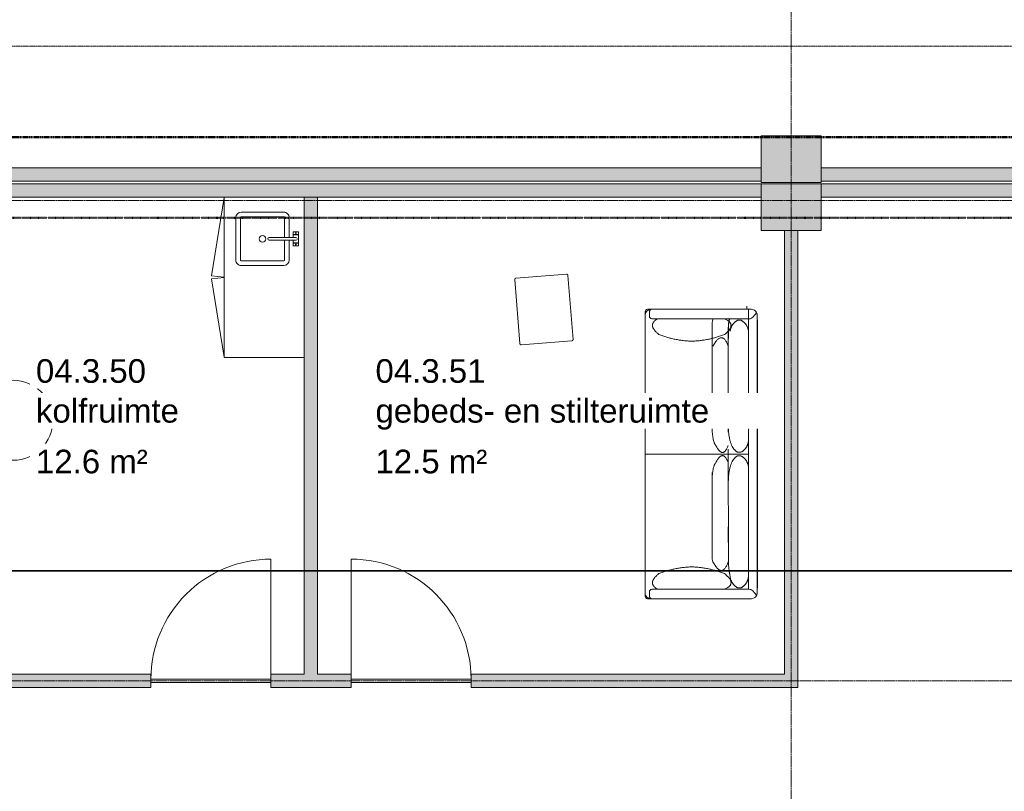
# Model space of a CAD drawing. Header units: millimetres. Extents: x -3388 to 301539, y -5590 to 54660.
# Tile 133 of 216: x 46416 to 53798, y 36972 to 42757. Entities that reach past the tile are written whole.
import ezdxf

# ---------------------------------------------------------------- set-up
doc = ezdxf.new("R2010")
doc.units = ezdxf.units.MM
for name, pattern in [('60_minuten', [7.2, 2.4, -1.6, 0, -1.6, 0, -1.6]), ('Dash', [6.35, 3.175, -3.175]), ('doorsnede', [23, 10, -1, 0, -1, 10, -1]), ('stramienlijn', [21, 12, -3, 3, -3]), ('streeplijn_3', [6, 3, -1.5, 0, -1.5])]:
    doc.linetypes.add(name, pattern=pattern)
for name, color, linetype, lineweight in [('A-AREA-IDEN', 2, 'Continuous', 18), ('A-DETL', 90, 'Continuous', 9), ('A-DOOR', 31, 'Continuous', 9), ('A-GENM', 13, 'Continuous', 9), ('A-GLAZ', 151, 'Continuous', 9), ('A-WALL', 113, 'Continuous', 9), ('A-WALL-PATT', 111, 'Continuous', 18), ('G-ANNO-SYMB', 111, 'Continuous', 50), ('I-FURN', 30, 'Continuous', 13), ('P-SANR-FIXT', 6, 'Continuous', 9), ('Q-CASE', 31, 'Continuous', 9), ('S-COLS', 52, 'Continuous', 13), ('S-GRID', 1, 'Continuous', 9)]:
    doc.layers.add(name, color=color, linetype=linetype, lineweight=lineweight)
doc.styles.add('Arial', font='arial.ttf', dxfattribs={"height": 177.035928})

# ---------------------------------------------------------------- blocks, each defined once
blk = doc.blocks.new('Prefab_Betonkolom_Rechthoekig - Prefab kolom rechthoekig 450x350-1702267-4e verdieping - bouwdeel 3_ 4_ 5')
at = {"layer": 'S-COLS', "lineweight": 9}
blk.add_hatch(color=254, dxfattribs=at).paths.add_polyline_path([(225, -175), (225, 175), (-225, 175), (-225, -175), (-38.9, -175)], flags=0)
at = {"layer": 'S-COLS', "color": 8, "lineweight": 9}
for p, q in [((225, 175), (-225, 175)), ((-225, 175), (-225, -175)), ((225, -175), (225, 175)), ((-225, -175), (225, -175))]:
    blk.add_line(p, q, dxfattribs=at)
blk = doc.blocks.new('stadhuis Zoetermeer_constructie_4_rvt-1-4e verdieping - bouwdeel 3_ 4_ 5')
at = {"lineweight": 9}
for p in [(52200, 41710), (52200, 41350)]:
    blk.add_blockref('Prefab_Betonkolom_Rechthoekig - Prefab kolom rechthoekig 450x350-1702267-4e verdieping - bouwdeel 3_ 4_ 5', p, dxfattribs=at)
blk = doc.blocks.new('82_FU_WPB_AV_oth_zitbank alcove - zithoek 2100 mm-19290244-4e verdieping - bouwdeel 3_ 4_ 5')
at = {"layer": 'I-FURN', "color": 8, "lineweight": 9}
for p, q in [((-1032.4, 542.1), (-1032.4, 569.1)), ((-1032.4, -208.4), (-1032.4, 542.1)), ((-1032.4, -204.3), (-1032.4, 537.9)), ((-1012.7, 585.5), (-998, 585.5)), ((-1012.7, 554.3), (-980.5, 554.3)), ((-987.7, 586.8), (1092.8, 586.8)), ((-960.7, 537.9), (-960.7, -187.6)), ((52.6, 586.8), (52.6, -187.6)), ((1065.8, 537.9), (1065.8, -187.6)), ((1117.8, 554.3), (1085.6, 554.3)), ((1103.2, 585.5), (1118.6, 585.5)), ((1137.6, 569.1), (1137.6, 542.1)), ((1137.6, 542.1), (1137.6, -208.4)), ((1137.6, -187.6), (1137.6, 537.9)), ((-713.5, 85.2), (-85.8, 85.2)), ((1018.6, 85.2), (298.6, 85.2)), ((88.3, -36.1), (-755, -37)), ((-492.9, -36.8), (-730.2, -37)), ((216.8, -36.1), (982.8, -36.1)), ((798, -36.8), (1035.4, -37)), ((-950, -106.7), (-950, -131.9)), ((1055.2, -106.7), (1055.2, -131.9)), ((-1032.4, -209.8), (-1032.4, -208.4)), ((-960.7, -187.6), (1137.6, -187.6)), ((-865.6, -187.6), (53.6, -187.6)), ((-865.6, -187.6), (-326.4, -187.6)), ((1065.8, -187.6), (251.6, -187.6)), ((1158.7, -175.4), (1137.6, -175.4)), ((1161.4, -175.4), (1137.6, -175.4)), ((1137.6, -208.4), (1137.6, -209.8)), ((1092.8, -253.2), (-987.7, -253.2)), ((1046.4, -254.6), (-941.3, -254.6))]:
    blk.add_line(p, q, dxfattribs=at)
for centre, radius, start, end in [((-987.7, 542.1), 44.8, 90, 180), ((-1012.7, 565.4), 20.1, 90, 169.46578), ((-1012.7, 534.2), 20.1, 90, 169.46578), ((-980.5, 534.2), 20.1, 10.5353, 90), ((1085.6, 534.2), 20.1, 90, 169.4647), ((1092.8, 542.1), 44.8, 0, 90), ((1117.8, 534.2), 20.1, 10.53422, 90), ((1117.8, 565.4), 20.1, 10.535, 87.81966), ((-713.5, -41.8), 127, 89.99999, 109.06683), ((1018.6, -41.8), 127, 70.93317, 90), ((-16.4, -119.2), 56.1, 347.11571, 12.88429), ((121.5, -119.2), 56.1, 167.11571, 192.88429), ((-987.7, -208.4), 44.8, 180, 270), ((-1066, -137.7), 123.5, 297.77069, 323.5519), ((-1013.8, -186.6), 53.1, 332.5377, 358.9286), ((-1013.8, -186.6), 53.1, 332.5377, 358.9286), ((1118.9, -186.6), 53.1, 181.0714, 207.4623), ((1171.1, -137.7), 123.5, 216.4481, 242.22931), ((1092.8, -208.4), 44.8, 270, 0), ((-940.7, -53.2), 201.4, 264.32432, 269.8332), ((1045.9, -53.2), 201.4, 270.1668, 275.67586)]:
    blk.add_arc(centre, radius, start, end, dxfattribs=at)
for points in [[(-960.7, 496), (-945.3, 520.1), (-928.8, 528)], [(-928.8, 528), (-894.6, 546.9), (-844, 483.9)], [(1033.9, 528), (999.7, 546.9), (949.2, 483.9)], [(1065.8, 496), (1050.4, 520.1), (1033.9, 528)], [(-755, -37), (-884.8, 11.1), (-755, 78.2)], [(-185.8, 85.2), (-41.3, 86.4), (-11.7, 56.8)], [(290.9, 85.2), (146.4, 86.4), (116.8, 56.8)], [(860.1, -37), (990, 11.1), (860.1, 78.2)], [(-11.7, 56.8), (93.1, 2.9), (-11.7, -36.2)], [(116.8, 56.8), (12.2, 3), (116.8, -36.1)], [(-844, -8.5), (-921.8, -105.4), (-960.7, -8.5)], [(-844, -8.5), (-921.8, -105.4), (-960.7, -8.5)], [(-730.2, -37), (-804.9, -37.1), (-867.5, -50.9)], [(38.2, -106.7), (1.8, -30.2), (-214, -36.5)], [(66.9, -106.7), (103.3, -30.4), (318.4, -36.7)], [(949.2, -8.5), (1026.9, -105.4), (1065.8, -8.5)], [(982.8, -36.1), (1028, -36.8), (1065.8, -45.7)]]:
    blk.add_open_spline(points, degree=2, dxfattribs=at)
for points, weights in [([(-844, 483.9), (-796.9, 365.3), (-793.7, 237.7)], [1, 0.984504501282, 1]), ([(949.2, 483.9), (902.1, 365.3), (898.8, 237.7)], [1, 0.984504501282, 1]), ([(-793.7, 237.7), (-796.9, 110.1), (-844, -8.5)], [1, 0.984504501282, 1]), ([(898.8, 237.7), (902.1, 110.1), (949.2, -8.5)], [1, 0.984504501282, 1]), ([(-867.5, -50.9), (-924.3, -55.8), (-950, -106.7)], [1, 0.87348305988, 1]), ([(972.7, -50.9), (1029.5, -55.8), (1055.2, -106.7)], [1, 0.87348305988, 1]), ([(-950, -131.9), (-923.7, -183.7), (-865.6, -187.6)], [1, 0.869057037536, 1]), ([(-46.4, -187.6), (11.9, -183.8), (38.2, -131.7)], [1, 0.868226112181, 1]), ([(151.6, -187.6), (93.3, -183.8), (66.9, -131.7)], [1, 0.868226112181, 1]), ([(1055.2, -131.9), (1028.8, -183.7), (970.7, -187.6)], [1, 0.869057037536, 1])]:
    blk.add_rational_spline(points, weights, degree=2, dxfattribs=at)
blk = doc.blocks.new('70_oth_kruk - kruk 400mm-18070027-4e verdieping - bouwdeel 3_ 4_ 5')
at = {"layer": 'I-FURN', "color": 8, "lineweight": 9}
for p, q in [((-200, 259.6), (-200, -221.4)), ((190.5, 269.1), (-190.5, 269.1)), ((200, -221.4), (200, 259.6)), ((-190.5, -230.9), (190.5, -230.9))]:
    blk.add_line(p, q, dxfattribs=at)
at = {"layer": 'I-FURN', "color": 8, "lineweight": 9, "flags": 128}
for points in [[(-190.5, 269.1), (-190.9, 269.1), (-191.2, 269.1), (-191.6, 269), (-192, 269), (-192.4, 268.9), (-192.7, 268.8), (-193.1, 268.7), (-193.5, 268.6), (-193.8, 268.5), (-194.2, 268.4), (-194.5, 268.2), (-194.9, 268), (-195.2, 267.9), (-195.5, 267.7), (-195.9, 267.4), (-196.2, 267.2), (-196.5, 267), (-196.8, 266.7), (-197, 266.5), (-197.3, 266.2), (-197.6, 265.9), (-197.8, 265.7), (-198.1, 265.4), (-198.3, 265), (-198.5, 264.7), (-198.7, 264.4), (-198.9, 264.1), (-199, 263.7), (-199.2, 263.4), (-199.4, 263), (-199.5, 262.7), (-199.6, 262.3), (-199.7, 261.9), (-199.8, 261.6), (-199.9, 261.2), (-199.9, 260.8), (-200, 260.4), (-200, 260.1), (-200, 259.7), (-200, 259.6)], [(200, 259.6), (200, 260), (200, 260.3), (199.9, 260.7), (199.9, 261.1), (199.8, 261.5), (199.7, 261.9), (199.6, 262.2), (199.5, 262.6), (199.4, 262.9), (199.2, 263.3), (199.1, 263.6), (198.9, 264), (198.7, 264.3), (198.5, 264.6), (198.3, 265), (198.1, 265.3), (197.9, 265.6), (197.6, 265.9), (197.4, 266.1), (197.1, 266.4), (196.8, 266.7), (196.5, 266.9), (196.2, 267.2), (195.9, 267.4), (195.6, 267.6), (195.3, 267.8), (195, 268), (194.6, 268.2), (194.3, 268.3), (193.9, 268.5), (193.6, 268.6), (193.2, 268.7), (192.8, 268.8), (192.5, 268.9), (192.1, 269), (191.7, 269), (191.3, 269.1), (191, 269.1), (190.6, 269.1), (190.5, 269.1)], [(-200, -221.4), (-200, -221.7), (-200, -222.1), (-199.9, -222.5), (-199.9, -222.9), (-199.8, -223.3), (-199.7, -223.6), (-199.6, -224), (-199.5, -224.4), (-199.4, -224.7), (-199.2, -225.1), (-199.1, -225.4), (-198.9, -225.8), (-198.7, -226.1), (-198.5, -226.4), (-198.3, -226.7), (-198.1, -227.1), (-197.9, -227.4), (-197.6, -227.6), (-197.4, -227.9), (-197.1, -228.2), (-196.8, -228.5), (-196.5, -228.7), (-196.2, -228.9), (-195.9, -229.2), (-195.6, -229.4), (-195.3, -229.6), (-195, -229.8), (-194.6, -229.9), (-194.3, -230.1), (-193.9, -230.2), (-193.6, -230.4), (-193.2, -230.5), (-192.8, -230.6), (-192.5, -230.7), (-192.1, -230.8), (-191.7, -230.8), (-191.3, -230.8), (-191, -230.9), (-190.6, -230.9), (-190.5, -230.9)], [(190.5, -230.9), (190.9, -230.9), (191.2, -230.9), (191.6, -230.8), (192, -230.8), (192.4, -230.7), (192.7, -230.6), (193.1, -230.5), (193.5, -230.4), (193.8, -230.3), (194.2, -230.1), (194.5, -230), (194.9, -229.8), (195.2, -229.6), (195.5, -229.4), (195.9, -229.2), (196.2, -229), (196.5, -228.8), (196.8, -228.5), (197, -228.3), (197.3, -228), (197.6, -227.7), (197.8, -227.4), (198.1, -227.1), (198.3, -226.8), (198.5, -226.5), (198.7, -226.2), (198.9, -225.9), (199, -225.5), (199.2, -225.2), (199.4, -224.8), (199.5, -224.5), (199.6, -224.1), (199.7, -223.7), (199.8, -223.4), (199.9, -223), (199.9, -222.6), (200, -222.2), (200, -221.8), (200, -221.5), (200, -221.4)]]:
    blk.add_lwpolyline(points, dxfattribs=at)
blk = doc.blocks.new('82_oth_bijzettafel_rond - bijzettafel_rond_600-17775488-4e verdieping - bouwdeel 3_ 4_ 5')
at = {"layer": 'I-FURN', "color": 8, "lineweight": 9}
for start, end in [(360, 180), (180, 360)]:
    blk.add_arc((0, 0), 300, start, end, dxfattribs=at)
blk = doc.blocks.new('73_CASE_WPB_AV_repro kolfruimte - pantry publiek_700x2400 mm-4483293-4e verdieping - bouwdeel 3_ 4_ 5')
at = {"layer": 'Q-CASE', "color": 8}
for p, q in [((300, 250), (-900, 250)), ((300, -350), (300, 250)), ((-788.6, -221.8), (-788.6, 98.2)), ((-753.7, 98.2), (-753.7, -221.8)), ((-753.7, 98.2), (-753.7, -221.8)), ((-748.6, 138.2), (-598.6, 138.2)), ((-598.6, 103.2), (-748.6, 103.2)), ((-598.6, 103.2), (-748.6, 103.2)), ((-578.6, 138.2), (-428.6, 138.2)), ((-428.6, 103.2), (-578.6, 103.2)), ((-428.6, 103.2), (-578.6, 103.2)), ((-423.6, -221.8), (-423.6, 98.2)), ((-423.6, -221.8), (-423.6, 98.2)), ((-388.6, 98.2), (-388.6, -221.8)), ((-748.6, -226.9), (-428.6, -226.9)), ((-748.6, -226.9), (-428.6, -226.9)), ((-428.6, -261.8), (-748.6, -261.8)), ((-900, -350), (300, -350))]:
    blk.add_line(p, q, dxfattribs=at)
for centre, radius, start, end in [((-748.6, 98.2), 40, 90, 180), ((-748.6, 98.2), 40, 90, 180), ((-748.6, 98.2), 5.08, 90, 180), ((-748.6, 98.2), 5.08, 90, 180), ((-428.6, 98.2), 40, 360, 90), ((-428.6, 98.2), 40, 360, 90), ((-428.6, 98.2), 5.08, 360, 90), ((-428.6, 98.2), 5.08, 360, 90), ((-588.6, -61.8), 25, 0, 180), ((-588.6, -61.8), 25, 180, 360), ((-748.6, -221.8), 40, 180, 270), ((-748.6, -221.8), 40, 180, 270), ((-748.6, -221.8), 5.08, 180, 270), ((-748.6, -221.8), 5.08, 180, 270), ((-428.6, -221.8), 5.08, 270, 360), ((-428.6, -221.8), 5.08, 270, 0), ((-428.6, -221.8), 40, 270, 0), ((-428.6, -221.8), 40, 270, 0)]:
    blk.add_arc(centre, radius, start, end, dxfattribs=at)
blk = doc.blocks.new('70_oth_kast_front - draaideur _tol_10_-16702373-4e verdieping - bouwdeel 3_ 4_ 5')
at = {"layer": 'Q-CASE', "color": 8}
for p, q in [((-298, -9), (288.2, -102.5)), ((288.2, -102.5), (298, -9))]:
    blk.add_line(p, q, dxfattribs=at)
blk = doc.blocks.new('70_oth_kast_front - draaideur _tol_10_-16702363-4e verdieping - bouwdeel 3_ 4_ 5')
at = {"layer": 'Q-CASE', "color": 8}
for p, q in [((-298, 9), (288.2, 102.5)), ((288.2, 102.5), (298, 9))]:
    blk.add_line(p, q, dxfattribs=at)
blk = doc.blocks.new('73_oth_mengkraan_blad - dubbele greep-1012319-4e verdieping - bouwdeel 3_ 4_ 5')
at = {"layer": 'P-SANR-FIXT', "color": 8}
for p, q in [((-33, 20), (-53, 20)), ((-53, -20), (-53, 20)), ((-33, 20), (-33, -20)), ((-30, 18), (-33, 18)), ((30, 20), (-30, 20)), ((-30, -20), (-30, 20)), ((30, 20), (30, -20)), ((33, 18), (30, 18)), ((53, 20), (33, 20)), ((33, -20), (33, 20)), ((53, 20), (53, -20)), ((-53, -20), (-33, -20)), ((-33, -18), (-30, -18)), ((-30, -20), (-10, -20)), ((10, -20), (30, -20)), ((30, -18), (33, -18)), ((33, -20), (53, -20))]:
    blk.add_line(p, q, dxfattribs=at)
at = {"layer": 'P-SANR-FIXT', "color": 8, "flags": 128}
for points in [[(-10, 0), (-10, -0.1), (-10, -0.3), (-10, -0.7), (-10, -1.3), (-10, -2), (-10, -2.9), (-10, -3.9), (-10, -5.1), (-10, -6.4), (-10, -7.9), (-10, -9.5), (-10, -11.3), (-10, -13.2), (-10, -15.3), (-10, -17.5), (-10, -19.8), (-10, -22.2), (-10, -24.8), (-10, -27.5), (-10, -30.3), (-10, -33.3), (-10, -36.3), (-10, -39.4), (-10, -42.6), (-10, -46), (-10, -49.4), (-10, -52.9), (-10, -56.4), (-10, -60.1), (-10, -63.8), (-10, -67.5), (-10, -71.3), (-10, -75.2), (-10, -79.1), (-10, -83), (-10, -87), (-10, -90.9), (-10, -94.9), (-10, -98.9), (-10, -102.9), (-10, -106.9), (-10, -110.9), (-10, -114.9), (-10, -118.8), (-10, -122.7), (-10, -126.6), (-10, -130.4), (-10, -134.2), (-10, -137.9), (-10, -141.6), (-10, -145.2), (-10, -148.7), (-10, -152.2), (-10, -155.6), (-10, -158.9), (-10, -162), (-10, -165.1), (-10, -168.1), (-10, -171), (-10, -173.7), (-10, -176.4), (-10, -178.9), (-10, -181.3), (-10, -183.6), (-10, -185.7), (-10, -187.7), (-10, -189.5), (-10, -191.2), (-10, -192.8), (-10, -194.2), (-10, -195.5), (-10, -196.6), (-10, -197.6), (-10, -198.4), (-10, -199), (-10, -199.5), (-10, -199.8), (-10, -200), (-10, -200)], [(10, -200), (10, -199.9), (10, -199.7), (10, -199.3), (10, -198.7), (10, -198), (10, -197.1), (10, -196.1), (10, -194.9), (10, -193.6), (10, -192.1), (10, -190.5), (10, -188.7), (10, -186.8), (10, -184.7), (10, -182.5), (10, -180.2), (10, -177.8), (10, -175.2), (10, -172.5), (10, -169.7), (10, -166.7), (10, -163.7), (10, -160.6), (10, -157.4), (10, -154), (10, -150.6), (10, -147.1), (10, -143.6), (10, -139.9), (10, -136.2), (10, -132.5), (10, -128.7), (10, -124.8), (10, -120.9), (10, -117), (10, -113), (10, -109.1), (10, -105.1), (10, -101.1), (10, -97.1), (10, -93.1), (10, -89.1), (10, -85.1), (10, -81.2), (10, -77.3), (10, -73.4), (10, -69.6), (10, -65.8), (10, -62.1), (10, -58.4), (10, -54.8), (10, -51.3), (10, -47.8), (10, -44.4), (10, -41.1), (10, -38), (10, -34.9), (10, -31.9), (10, -29), (10, -26.3), (10, -23.6), (10, -21.1), (10, -18.7), (10, -16.4), (10, -14.3), (10, -12.3), (10, -10.5), (10, -8.8), (10, -7.2), (10, -5.8), (10, -4.5), (10, -3.4), (10, -2.4), (10, -1.6), (10, -1), (10, -0.5), (10, -0.2), (10, 0), (10, 0)]]:
    blk.add_lwpolyline(points, dxfattribs=at)
at = {"layer": 'P-SANR-FIXT', "color": 8}
for centre, radius, start, end in [((-43.3, 0), 2.5, 360, 180), ((43.3, 0), 2.5, 0, 180), ((-43.3, 0), 2.5, 180, 360), ((43.3, 0), 2.5, 180, 360), ((0, -200), 10, 180, 0)]:
    blk.add_arc(centre, radius, start, end, dxfattribs=at)
for points, knots in [([(-9, 4.4), (-9.1, 4.2), (-9.2, 3.9), (-9.5, 3.2), (-9.7, 2.6), (-9.7, 2.3)], [0.7142857, 0.7142857, 0.7142857, 0.7142857, 0.75, 0.7857143, 0.8571429, 0.8571429, 0.8571429, 0.8571429]), ([(4.4, 9), (4.2, 9.1), (3.9, 9.2), (3.2, 9.5), (2.6, 9.7), (2.3, 9.7)], [0.7142857, 0.7142857, 0.7142857, 0.7142857, 0.75, 0.7857143, 0.8571429, 0.8571429, 0.8571429, 0.8571429]), ([(9.7, 2.3), (9.7, 2.6), (9.5, 3.2), (9.2, 3.9), (9.1, 4.2), (9, 4.4)], [0.1428571, 0.1428571, 0.1428571, 0.1428571, 0.2142857, 0.25, 0.2857143, 0.2857143, 0.2857143, 0.2857143])]:
    blk.add_open_spline(points, degree=3, knots=knots, dxfattribs=at)
blk.add_open_spline([(-2.3, 9.7), (-2.6, 9.7), (-3.4, 9.4), (-4, 9.2), (-4.4, 9)], degree=3, dxfattribs=at)
blk = doc.blocks.new('Stadhuis Zoetermeer_OTH_interieur_rvt-1-4e verdieping - bouwdeel 3_ 4_ 5')
at = {"color": 8, "lineweight": 9}
for name, p, rotation in [('70_oth_kast_front - draaideur _tol_10_-16702373-4e verdieping - bouwdeel 3_ 4_ 5', (47957.5, 41125), 270.0000000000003), ('73_CASE_WPB_AV_repro kolfruimte - pantry publiek_700x2400 mm-4483293-4e verdieping - bouwdeel 3_ 4_ 5', (48298.5, 40525), 270.0000000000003), ('73_oth_mengkraan_blad - dubbele greep-1012319-4e verdieping - bouwdeel 3_ 4_ 5', (48486.7, 41113.6), 270.0000000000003), ('70_oth_kast_front - draaideur _tol_10_-16702363-4e verdieping - bouwdeel 3_ 4_ 5', (47957.5, 40525), 90.00000000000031), ('70_oth_kruk - kruk 400mm-18070027-4e verdieping - bouwdeel 3_ 4_ 5', (50347.4, 40564.8), 4.57835121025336), ('82_FU_WPB_AV_oth_zitbank alcove - zithoek 2100 mm-19290244-4e verdieping - bouwdeel 3_ 4_ 5', (51691.8, 39447.6), 89.99999999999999)]:
    blk.add_blockref(name, p, dxfattribs=dict(at, rotation=rotation))
blk.add_blockref('82_oth_bijzettafel_rond - bijzettafel_rond_600-17775488-4e verdieping - bouwdeel 3_ 4_ 5', (46366.3, 39753.5), dxfattribs=at)
blk = doc.blocks.new('NLRS_65_GM_WPB_brandscheiding_gen_ISR - 60 minuten-1264574-4e verdieping - bouwdeel 3_ 4_ 5')
at = {"layer": 'A-GENM', "linetype": '60_minuten', "lineweight": 50}
blk.add_line((0, 0), (13600, 0), dxfattribs=at)
blk = doc.blocks.new('32_binnendeur_glas - 32_50_B00_nzs_dBXX_open-2323249-4e verdieping - bouwdeel 3_ 4_ 5')
at = {"layer": 'A-DOOR'}
for p, q in [((-450, 12.5), (450, 12.5)), ((-450, -12.5), (-450, 12.5)), ((450, 12.5), (450, -12.5)), ((450, -12.5), (-450, -12.5))]:
    blk.add_line(p, q, dxfattribs=at)
blk = doc.blocks.new('32_binnendeur_glas - 32_50_B00_nzs_dBXX_open-2323271-4e verdieping - bouwdeel 3_ 4_ 5')
at = {"layer": 'A-DOOR'}
for p, q in [((-450, 12.5), (450, 12.5)), ((-450, -12.5), (-450, 12.5)), ((450, 12.5), (450, -12.5)), ((450, -12.5), (-450, -12.5))]:
    blk.add_line(p, q, dxfattribs=at)
blk = doc.blocks.new('BI deur rechts - BI deur rechts-4771100-4e verdieping - bouwdeel 3_ 4_ 5')
at = {"layer": 'A-GLAZ', "lineweight": 13}
blk.add_line((-450, -12.5), (-450, -912.5), dxfattribs=at)
blk.add_arc((-450, -12.5), 900, 270, 0, dxfattribs=at)
blk = doc.blocks.new('BI deur links - BI deur links-4772576-4e verdieping - bouwdeel 3_ 4_ 5')
at = {"layer": 'A-GLAZ', "lineweight": 13}
blk.add_line((450, -12.5), (450, -912.5), dxfattribs=at)
blk.add_arc((450, -12.5), 900, 180, 270, dxfattribs=at)

msp = doc.modelspace()

# ---------------------------------------------------------------- hatches: boundary and pattern name
at = {"layer": 'A-WALL-PATT', "lineweight": 9}
for points in [[(51282.2836, 41545), (51975, 41545), (51975, 41645), (45225, 41645), (45225, 41545), (50228.7488, 41545)], [(55496.4231, 41545), (57375, 41545), (57375, 41645), (52425, 41645), (52425, 41545), (53389.3533, 41545)], [(45225, 41425), (51975, 41425), (51975, 41525), (45225, 41525)], [(57375, 41425), (57375, 41525), (52425, 41525), (52425, 41425), (55496.4231, 41425)], [(48650, 37850), (48650, 41425), (48550, 41425), (48550, 37850)], [(52150, 37850), (52250, 37850), (52250, 41175), (52150, 41175), (52150, 38200.8966)], [(47068.1442, 37750), (47400, 37750), (47400, 37850), (45010, 37850), (45010, 37750)], [(48300, 37750), (48900, 37750), (48900, 37850), (48300, 37850), (48300, 37787.5)], [(51282.2836, 37750), (52250, 37750), (52250, 37850), (49800, 37850), (49800, 37750)]]:
    msp.add_hatch(color=256, dxfattribs=at).paths.add_polyline_path(points, flags=0)

# ---------------------------------------------------------------- linework, layer by layer
at = {"layer": 'A-DETL', "linetype": 'streeplijn_3', "lineweight": 13}
msp.add_line((43956, 42559.12), (58650, 42559.12), dxfattribs=at)
at = {"layer": 'A-DETL', "linetype": 'Dash', "lineweight": 50}
msp.add_line((43800, 41875), (58800, 41875), dxfattribs=at)
at = {"layer": 'A-WALL', "lineweight": 18}
for p, q in [((51975, 41645), (45225, 41645)), ((57375, 41645), (52425, 41645)), ((45225, 41545), (51975, 41545)), ((51975, 41525), (45225, 41525)), ((52425, 41545), (57375, 41545)), ((57375, 41525), (52425, 41525)), ((45225, 41425), (51975, 41425)), ((48550, 41425), (48550, 37850)), ((48650, 37850), (48650, 41425)), ((52425, 41425), (57375, 41425)), ((52150, 41175), (52150, 37850)), ((52250, 37750), (52250, 41175)), ((47400, 37850), (45010, 37850)), ((47400, 37812.5), (47400, 37850)), ((48550, 37850), (48300, 37850)), ((48300, 37850), (48300, 37812.5)), ((48900, 37850), (48650, 37850)), ((48900, 37812.5), (48900, 37850)), ((52150, 37850), (49800, 37850)), ((49800, 37850), (49800, 37812.5)), ((45010, 37750), (47400, 37750)), ((47400, 37750), (47400, 37787.5)), ((48300, 37787.5), (48300, 37750)), ((48300, 37750), (48900, 37750)), ((48900, 37750), (48900, 37787.5)), ((49800, 37787.5), (49800, 37750)), ((49800, 37750), (52250, 37750))]:
    msp.add_line(p, q, dxfattribs=at)
at = {"layer": 'G-ANNO-SYMB', "linetype": 'doorsnede', "lineweight": 35}
msp.add_line((11312.8601, 38624.0603), (131831.2903, 38624.0603), dxfattribs=at)
at = {"layer": 'S-GRID', "linetype": 'stramienlijn'}
for p, q in [((52200, 54659.8316), (52200, -4400)), ((130950, 41400), (-2788.087, 41400)), ((130950, 37800), (12500.1395, 37800))]:
    msp.add_line(p, q, dxfattribs=at)

# ---------------------------------------------------------------- block references
at = {"lineweight": 5}
for name in ['stadhuis Zoetermeer_constructie_4_rvt-1-4e verdieping - bouwdeel 3_ 4_ 5', 'Stadhuis Zoetermeer_OTH_interieur_rvt-1-4e verdieping - bouwdeel 3_ 4_ 5']:
    msp.add_blockref(name, (0, 0), dxfattribs=at)
at = {"layer": 'A-DOOR'}
for name, p in [('32_binnendeur_glas - 32_50_B00_nzs_dBXX_open-2323271-4e verdieping - bouwdeel 3_ 4_ 5', (47850, 37800)), ('32_binnendeur_glas - 32_50_B00_nzs_dBXX_open-2323249-4e verdieping - bouwdeel 3_ 4_ 5', (49350, 37800))]:
    msp.add_blockref(name, p, dxfattribs=at)
at = {"layer": 'A-GENM', "linetype": '60_minuten', "lineweight": 50}
msp.add_blockref('NLRS_65_GM_WPB_brandscheiding_gen_ISR - 60 minuten-1264574-4e verdieping - bouwdeel 3_ 4_ 5', (44433.0721, 41270), dxfattribs=at)
at = {"layer": 'A-GLAZ', "rotation": 180}
for name, p in [('BI deur rechts - BI deur rechts-4771100-4e verdieping - bouwdeel 3_ 4_ 5', (47850, 37800)), ('BI deur links - BI deur links-4772576-4e verdieping - bouwdeel 3_ 4_ 5', (49350, 37800))]:
    msp.add_blockref(name, p, dxfattribs=at)

# ---------------------------------------------------------------- next in the draw order: texts
at = {"layer": 'A-AREA-IDEN', "lineweight": 9, "attachment_point": 1, "line_spacing_factor": 0.938532, "style": 'Arial', "bg_fill": 3, "box_fill_scale": 1.25, "bg_fill_color": 0, "bg_fill_transparency": 0}
for s, insert, char_height, width in [('04.3.50', (46538.0169, 40211.405), 177.03593, 984.921224), ('04.3.51', (49083.2742, 40211.405), 177.03593, 984.921224), ('kolfruimte', (46538.0169, 39912.7396), 177.03593, 1274.349829), ('gebeds- en stilteruimte', (49083.2742, 39912.7396), 177.035928, 2978.522735), ('12.6 m²', (46538.0169, 39532.4248), 177.03593, 997.880713), ('12.5 m²', (49083.2742, 39532.4248), 177.03593, 997.880713)]:
    msp.add_mtext(s, dxfattribs=dict(at, insert=insert, char_height=char_height, width=width))

doc.saveas('drawing.dxf')
